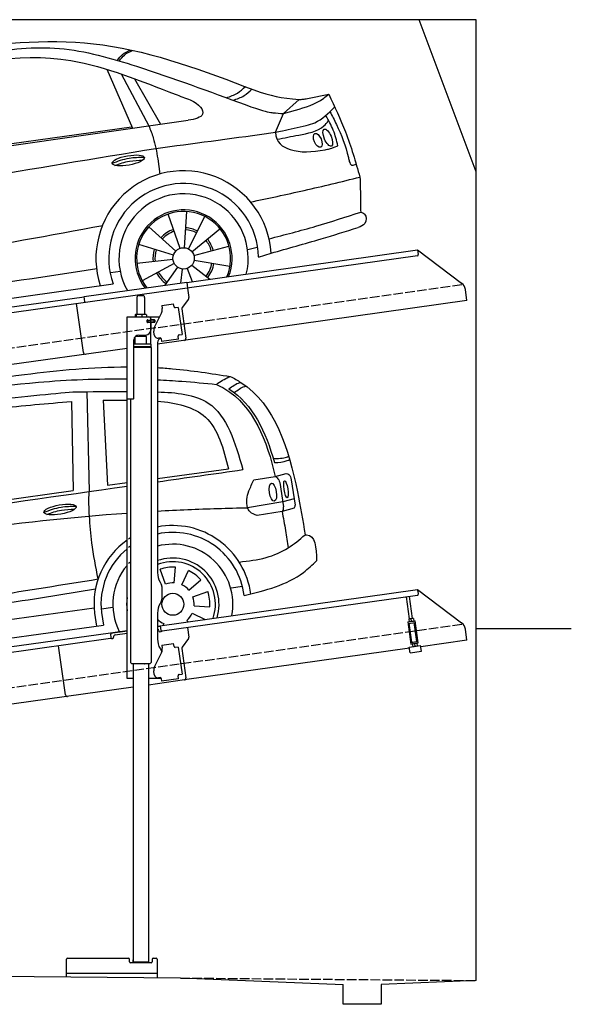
# Model space of a CAD drawing. Extents: x 524 to 6324, y 265 to 5440.
# Tile 3 of 3: x 3424 to 6324, y 265 to 5440. Entities that reach past the tile are written whole.
import ezdxf

# ---------------------------------------------------------------- set-up
doc = ezdxf.new("R2010")
doc.units = 0
doc.header["$LTSCALE"] = 10
doc.header["$MEASUREMENT"] = 0
doc.linetypes.add('GEN3', pattern=[6.25, 5, -1.25])
doc.layers.get('0').update_dxf_attribs({"linetype": 'CONTINUOUS'})
for name, color, linetype in [('3', 6, 'GEN3'), ('CAR', 1, 'CONTINUOUS'), ('SICHTBARE_KANTEN_DIN_', 7, 'CONTINUOUS')]:
    doc.layers.add(name, color=color, linetype=linetype)
doc.layers.add('AM_0', color=7, linetype='CONTINUOUS', lineweight=30)

# ---------------------------------------------------------------- blocks, each defined once
blk = doc.blocks.new('CAR_EG')
at = {"layer": 'CAR'}
for p, q in [((34639.7, 2740.1), (34652.1, 2215)), ((34726.8, 2694.7), (34748.7, 2249.2)), ((33784.9, 2644.9), (33768.8, 2090.9)), ((34559.8, 2688), (34567.6, 2220.6)), ((33855.2, 2598.7), (33852.2, 2120.1)), ((33705.9, 2571.9), (33676, 2092.9)), ((35011.8, 2284.1), (35385, 2333.6)), ((35518.8, 2275.9), (35630.7, 2294.7)), ((35630.7, 2294.7), (35688.5, 2309)), ((35714.1, 2277.1), (35734.7, 2143.7)), ((34748.7, 2249.2), (34851.8, 2262.9)), ((35655.1, 2262.7), (35674.7, 2133.9)), ((33852.2, 2120.1), (34567.6, 2220.6)), ((35729.9, 2176.6), (35670.5, 2160.2)), ((32950.4, 2144.1), (32961.3, 1996.3)), ((35670.5, 2160.2), (35485.3, 2130)), ((35729.3, 2128.1), (35666.2, 2110)), ((33676, 2092.9), (33055.3, 2001.9)), ((35666.2, 2110), (35534.7, 2089.5)), ((32851.3, 2067.7), (32852.3, 2023.4)), ((35100, 1734.4), (35105.8, 1817.4)), ((35053.8, 1727.9), (35025.3, 1806.1)), ((35139.6, 1724.2), (35174.8, 1799.6)), ((35176.9, 1696.1), (35239.7, 1750.7)), ((35399.1, 1708.7), (35459.1, 1717.1)), ((35197.6, 1660.9), (35275.8, 1689.3)), ((33798, 1614.9), (33798.1, 1614.6)), ((34716.5, 1598.7), (34776.5, 1607.1)), ((34980.2, 1630.3), (34978.9, 1630.4)), ((35204.1, 1614.6), (35287.1, 1608.8)), ((32765, 1337.2), (34678.2, 1603.8)), ((33812.2, 1566.9), (33836.1, 1486.6)), ((34680.4, 1576.3), (34691.1, 1507.2)), ((34716.8, 1579.5), (34728.2, 1512.2)), ((35193.9, 1575), (35262.7, 1542.9)), ((32742.6, 1242.5), (34728.2, 1512.2)), ((35044.7, 1520.8), (35040.5, 1511.7)), ((35165.8, 1537.8), (35172.3, 1530.2)), ((32324.4, 1344.5), (32296, 1422.7)), ((32370.6, 1351), (32376.4, 1434)), ((32410.2, 1340.8), (32445.4, 1416.2)), ((32289.2, 1323.7), (32234.6, 1386.5)), ((32447.5, 1312.7), (32510.3, 1367.3)), ((32261.1, 1286.5), (32227.1, 1302.3)), ((32468.3, 1277.4), (32546.4, 1305.9)), ((32670, 1309.7), (32731.8, 1319)), ((32250.8, 1246.9), (32167.8, 1252.7)), ((32737.8, 1285.1), (32742.6, 1242.7)), ((32773.7, 1289.8), (32780.4, 1247.5)), ((32257.3, 1200.7), (32179.2, 1172.2)), ((32464.5, 1191.6), (32533.6, 1159.4)), ((32474.8, 1231.2), (32557.7, 1225.4)), ((32278.1, 1165.4), (32220.6, 1115.4)), ((32436.4, 1154.3), (32443.1, 1146.7)), ((32315.4, 1137.3), (32311.1, 1128.1))]:
    blk.add_line(p, q, dxfattribs=at)
for centre in [(35092.2, 1622.5), (32362.8, 1239)]:
    blk.add_circle(centre, 57.7, dxfattribs=at)
for centre, radius, start, end in [((35091.7, 1622.4), 413.9, 7.4502, 101.132), ((35091.7, 1622.4), 413.9, 122.5773, 124.0774), ((35092.1, 1622.5), 377.8, 6.9984, 102.2781), ((35091.7, 1622.4), 413.9, 125.4253, 186.406), ((35092.1, 1622.5), 377.8, 126.2281, 127.9499), ((35092.2, 1622.5), 315.6, 349.0523, 104.7507), ((35092.1, 1622.5), 377.8, 129.5051, 186.5391), ((35092.2, 1622.5), 242.9, 343.0405, 109.3227), ((35092.2, 1622.5), 315.6, 139.5971, 206.9477), ((35092.2, 1622.5), 315.6, 135.0283, 137.4054), ((35092.2, 1622.5), 223.8, 340.7386, 111.0496), ((35092.2, 1622.5), 195.4, 86, 110), ((35092.2, 1622.5), 195.4, 41, 65), ((35092.2, 1622.5), 112.2, 86, 110), ((35092.2, 1622.5), 112.2, 41, 65), ((35092.2, 1622.5), 242.9, 171.7421, 188.2579), ((35092.2, 1622.5), 112.2, 356, 20), ((35092.2, 1622.5), 195.4, 356, 20), ((32362.7, 1238.7), 414.2, 7.0809, 121.3668), ((32362.8, 1239.1), 377.8, 6.9984, 124.8138), ((32362.8, 1239), 315.6, 349.0223, 133.1117), ((35092.2, 1622.5), 112.2, 311, 335), ((35092.2, 1622.5), 112.2, 224.2663, 245), ((32362.8, 1239), 242.9, 342.9998, 147.0608), ((32362.8, 1239), 223.8, 340.6935, 143.8265), ((32362.8, 1239), 195.4, 86, 110), ((32362.8, 1239), 195.4, 41, 65), ((32362.8, 1239), 195.4, 131, 137.4831), ((32362.8, 1239), 112.2, 86, 110), ((32362.8, 1239), 112.2, 131, 155), ((32362.8, 1239), 112.2, 41, 65), ((32362.8, 1239), 195.4, 356, 20), ((32362.8, 1239), 195.4, 176, 200), ((32362.8, 1239), 112.2, 176, 200), ((32362.8, 1239), 112.2, 356, 20), ((32362.8, 1239), 112.2, 311, 335), ((32362.8, 1239), 223.8, 195.4027, 215.3065), ((32362.8, 1239), 112.2, 221, 245), ((32362.8, 1239), 242.9, 207.3574, 213.0002)]:
    blk.add_arc(centre, radius, start, end, dxfattribs=at)
for centre, major_axis, ratio in [((35618.1, 2211.7), (-7.7, 47.6), 0.380274), ((35686.7, 2227.1), (-7.2, 44.5), 0.21161), ((34499.5, 2120.6), (-85, -15.3), 0.28676), ((33587.4, 1999.8), (-85, -15.3), 0.28676), ((31737.5, 1586.1), (-7, -35.6), 0.420401), ((31782.5, 1594.8), (-5.8, -29.5), 0.368142)]:
    blk.add_ellipse(centre, major_axis=major_axis, ratio=ratio, dxfattribs=at)
for points, knots in [([(33596.2, 2718.6), (33833.8, 2759.2), (34248.6, 2830.2), (34671.7, 2869.7), (34851.8, 2870.2)], [0, 0, 0, 0, 724.09838, 1264.268143, 1264.268143, 1264.268143, 1264.268143]), ([(35011.8, 2866.1), (35038.1, 2864.7), (35166.1, 2855.5), (35293.3, 2835.6), (35394.4, 2819.7)], [1424.465745, 1424.465745, 1424.465745, 1424.465745, 1503.595542, 1810.064944, 1810.064944, 1810.064944, 1810.064944]), ([(33641.3, 2687.7), (33888.6, 2727.9), (34289.4, 2793.1), (34696.2, 2808.8), (34851.8, 2807)], [0, 0, 0, 0, 750.99467, 1217.35525, 1217.35525, 1217.35525, 1217.35525]), ([(35011.8, 2802.3), (35054.1, 2800.3), (35157.6, 2794), (35260.7, 2784.1), (35321.7, 2778.2)], [1377.255793, 1377.255793, 1377.255793, 1377.255793, 1504.323614, 1688.05271, 1688.05271, 1688.05271, 1688.05271]), ([(35394.4, 2819.7), (35413.4, 2809.6), (35623.4, 2697.4), (35727.5, 2349.6), (35775.9, 2061.2), (35787.3, 1987)], [0, 0, 0, 0, 64.276315, 710.727442, 938.589682, 938.589682, 938.589682, 938.589682]), ([(35321.7, 2778.2), (35336.3, 2770.8), (35510.1, 2682.4), (35587.5, 2480.4), (35630.7, 2294.7)], [0, 0, 0, 0, 48.860332, 582.287096, 582.287096, 582.287096, 582.287096]), ([(35387.3, 2755), (35405.2, 2768.5), (35425, 2782.3), (35447.9, 2789.2), (35447.9, 2789.2)], [11.054346, 11.054346, 11.054346, 11.054346, 77.145156, 82.826799, 82.826799, 82.826799, 82.826799]), ([(35415.1, 2735.6), (35432.4, 2748.6), (35451.7, 2761.7), (35473.8, 2768.4), (35477.3, 2769.4)], [13.409392, 13.409392, 13.409392, 13.409392, 77.145156, 82.826799, 82.826799, 82.826799, 82.826799]), ([(32511.9, 1999.5), (32540.7, 2032.1), (32664.8, 2185.7), (32868.8, 2412.1), (33192.2, 2651), (33443.2, 2694.1), (33596.2, 2718.6)], [50.344413, 50.344413, 50.344413, 50.344413, 177.37825, 645.222843, 958.928175, 1403.607995, 1403.607995, 1403.607995, 1403.607995]), ([(33203.6, 2456.4), (33274.2, 2503.5), (33505.2, 2604.9), (34003.4, 2687.4), (34469.5, 2730.1), (34567.3, 2738.8)], [0, 0, 0, 0, 57.768711, 889.406275, 1467.79431, 1467.79431, 1467.79431, 1467.79431]), ([(35011.8, 2738.7), (35109.5, 2735.6), (35350.5, 2712.4), (35419.6, 2471.8), (35460.3, 2330)], [442.147822, 442.147822, 442.147822, 442.147822, 716.95363, 1111.278446, 1111.278446, 1111.278446, 1111.278446]), ([(32539, 1928.3), (32594.1, 1993.3), (32717.5, 2142.3), (32922, 2364), (33233.9, 2614.9), (33520.5, 2663.7), (33641.3, 2687.7)], [50.344413, 50.344413, 50.344413, 50.344413, 177.37825, 645.222843, 958.928175, 1403.607995, 1403.607995, 1403.607995, 1403.607995]), ([(35011.8, 2690), (35108.9, 2682.3), (35306.7, 2639.4), (35358.1, 2438.7), (35385, 2333.6)], [277.078801, 277.078801, 277.078801, 277.078801, 547.768352, 845.442932, 845.442932, 845.442932, 845.442932]), ([(32657.7, 1810.8), (32662.7, 1837.8), (32671, 1881.3), (32747.8, 1998.5), (32864.2, 2144.7), (32997.2, 2295.2), (33118.4, 2396.8), (33172.1, 2440.2), (33203.6, 2456.4)], [0, 0, 0, 0, 49.530978, 151.975748, 416.614123, 642.731173, 769.0417, 862.873828, 862.873828, 862.873828, 862.873828]), ([(35620, 2390.1), (35643.9, 2386.1), (35679.3, 2392.1), (35696.9, 2398.4), (35700.1, 2401.6)], [16.339016, 16.339016, 16.339016, 16.339016, 83.836398, 97.62384, 97.62384, 97.62384, 97.62384]), ([(35626.2, 2367.7), (35650.3, 2368), (35676.3, 2369.6), (35702.4, 2381.4), (35706.2, 2383.7)], [14.612863, 14.612863, 14.612863, 14.612863, 83.836398, 97.62384, 97.62384, 97.62384, 97.62384]), ([(35011.8, 2112.5), (35064.7, 2115.5), (35222.4, 2123.3), (35380.3, 2127.3), (35485.3, 2130)], [2373.184352, 2373.184352, 2373.184352, 2373.184352, 2532.063256, 2847.072184, 2847.072184, 2847.072184, 2847.072184]), ([(32657.7, 1810.8), (32801.3, 1833.7), (33529.6, 1949.8), (34261.4, 2059.7), (34851.8, 2102.1)], [0, 0, 0, 0, 436.512598, 2212.794207, 2212.794207, 2212.794207, 2212.794207]), ([(34429.5, 2094.8), (34454.7, 2104.1), (34502, 2120.2), (34552, 2121.5), (34575.3, 2121.7)], [14.4466, 14.4466, 14.4466, 14.4466, 94.349912, 163.782287, 163.782287, 163.782287, 163.782287]), ([(33517.4, 1974), (33542.6, 1983.3), (33589.9, 1999.4), (33639.9, 2000.6), (33663.2, 2000.9)], [14.4466, 14.4466, 14.4466, 14.4466, 94.349912, 163.782287, 163.782287, 163.782287, 163.782287]), ([(32147.1, 1879.7), (32161.4, 1883.6), (32253.2, 1908.3), (32340.9, 1930.5), (32419.9, 1944.5)], [480.055163, 480.055163, 480.055163, 480.055163, 524.621583, 765.993096, 765.993096, 765.993096, 765.993096]), ([(32147.1, 1810.2), (32160.6, 1813.1), (32224.9, 1826.6), (32326.6, 1848.2), (32457.9, 1879.4), (32514.8, 1903.7), (32539, 1928.3)], [490.628989, 490.628989, 490.628989, 490.628989, 533.213795, 695.201858, 838.866463, 874.591058, 874.591058, 874.591058, 874.591058]), ([(31706.2, 1692.3), (31759.3, 1737.1), (31820.4, 1768), (31885.2, 1794.5), (31887.1, 1795.3)], [0, 0, 0, 0, 203.81625, 209.964483, 209.964483, 209.964483, 209.964483]), ([(31706.9, 1622.8), (31714.2, 1631.3), (31747.8, 1664.4), (31809.4, 1702.8), (31867.9, 1729.1), (31887.1, 1736.9)], [0, 0, 0, 0, 24.084222, 155.986732, 218.493639, 218.493639, 218.493639, 218.493639]), ([(31601, 1371.1), (31598.7, 1394.9), (31594.3, 1468.9), (31601.8, 1595), (31673, 1661.3), (31706.2, 1692.3)], [119.852444, 119.852444, 119.852444, 119.852444, 191.93092, 342.437223, 474.217328, 474.217328, 474.217328, 474.217328]), ([(32738.3, 1414.9), (32999, 1451), (33477.1, 1517.1), (34126.3, 1613), (34514.4, 1675.6), (34685.8, 1703.3)], [0, 0, 0, 0, 789.48509, 1447.853915, 1968.782349, 1968.782349, 1968.782349, 1968.782349]), ([(31887.1, 1607.1), (31820.7, 1573.4), (31746.4, 1538.7), (31667.6, 1538.3), (31664.8, 1538.3)], [22.205234, 22.205234, 22.205234, 22.205234, 250.654379, 261.558263, 261.558263, 261.558263, 261.558263]), ([(31887.1, 1618.6), (31879.2, 1620.8), (31840.6, 1630.6), (31778.4, 1633), (31725.9, 1625.4), (31704.9, 1622.4)], [47.416961, 47.416961, 47.416961, 47.416961, 71.915739, 167.121362, 230.971512, 230.971512, 230.971512, 230.971512]), ([(31887.1, 1582.2), (31795.1, 1539.6), (31700.2, 1500.5), (31602.9, 1517.1), (31600.2, 1517.5)], [27.349633, 27.349633, 27.349633, 27.349633, 314.789813, 323.124052, 323.124052, 323.124052, 323.124052]), ([(31597.4, 1483.2), (31606, 1483.3), (31628.8, 1483.4), (31670.4, 1443.2), (31686.7, 1401.6), (31693.4, 1371.1)], [0, 0, 0, 0, 24.923737, 66.713459, 159.728952, 159.728952, 159.728952, 159.728952]), ([(31597.8, 1468.6), (31602.3, 1466.9), (31616.6, 1464.8), (31632.3, 1463.9), (31647.6, 1464.1)], [7.315315, 7.315315, 7.315315, 7.315315, 9.570511, 55.898453, 55.898453, 55.898453, 55.898453]), ([(31598.9, 1451.2), (31603.4, 1449.5), (31621.5, 1446.9), (31641.7, 1446.1), (31661.4, 1447.2)], [7.315315, 7.315315, 7.315315, 7.315315, 9.570511, 68.699879, 68.699879, 68.699879, 68.699879]), ([(31597.9, 1429.6), (31602.4, 1427.8), (31624.5, 1424.7), (31649.7, 1424.1), (31674, 1426.6)], [7.315315, 7.315315, 7.315315, 7.315315, 9.570511, 82.217152, 82.217152, 82.217152, 82.217152]), ([(31599.8, 1406.9), (31604.2, 1405.2), (31628.6, 1401.7), (31656.8, 1401.4), (31683.6, 1404.8)], [7.315315, 7.315315, 7.315315, 7.315315, 9.570511, 89.963922, 89.963922, 89.963922, 89.963922]), ([(31600.4, 1382.8), (31604.9, 1381), (31631.2, 1377.3), (31661.8, 1377.2), (31690.6, 1381.6)], [7.315315, 7.315315, 7.315315, 7.315315, 9.570511, 96.299386, 96.299386, 96.299386, 96.299386]), ([(31887.1, 1260.2), (31800.7, 1249.4), (31710.9, 1241.7), (31621.6, 1252.4), (31618.1, 1252.8)], [62.70843, 62.70843, 62.70843, 62.70843, 321.679874, 332.231624, 332.231624, 332.231624, 332.231624]), ([(31887.1, 1156), (31803.3, 1145.3), (31716.2, 1139.4), (31629.9, 1152.2), (31626.3, 1152.7)], [103.002829, 103.002829, 103.002829, 103.002829, 353.81265, 364.697653, 364.697653, 364.697653, 364.697653])]:
    blk.add_open_spline(points, degree=3, knots=knots, dxfattribs=at)
for points in [[(35321.7, 2778.2), (35387.4, 2817), (35394.4, 2819.7)], [(33855.2, 2598.7), (34175.2, 2650.7), (34559.8, 2688)], [(32947, 2148.7), (33030.2, 2241.9), (33265.6, 2427.5), (33559.7, 2541.7), (33705.9, 2571.9)], [(33140.6, 2528.1), (33086.7, 2559.9), (33082.7, 2560.9)], [(33176.9, 2549.1), (33122, 2581.2), (33118.4, 2582)], [(35630.7, 2294.7), (35640.4, 2287.7), (35654.9, 2263)], [(35688.3, 2309.2), (35702.6, 2304.3), (35714.1, 2277.1)], [(35534.7, 2089.5), (35498, 2108.4), (35485.3, 2130), (35492.4, 2217.9), (35518.8, 2275.9)], [(34653.8, 2086.3), (34651.3, 2148.4), (34652.1, 2215)], [(32950.4, 2144.1), (32851.2, 2072.7), (32851.3, 2067.7)], [(34414.7, 2105.9), (34505, 2133.2), (34582.7, 2138)], [(35666.2, 2110), (35673.3, 2119), (35674.7, 2133.9)], [(35729.9, 2128.6), (35734, 2134), (35734.8, 2143.3)], [(33758.1, 1980.9), (33760.4, 2034.3), (33768.8, 2090.9)], [(34699.2, 1755.6), (34667, 1945.6), (34653.8, 2086.3)], [(35666.2, 2110), (35684.6, 2010), (35697.9, 1918.4)], [(32852.3, 2023.4), (32855.7, 2006.5), (32961.3, 1996.3)], [(32419.9, 1944.5), (32467.7, 1960.5), (32511.9, 1999.5)], [(32542.2, 1932.5), (32501.2, 1980.1), (32500.2, 1986.4)], [(33502.5, 1985.1), (33592.8, 2012.4), (33670.5, 2017.1)], [(33758.1, 1980.9), (33772.8, 1774.5), (33798, 1614.9)], [(35441.3, 1844.4), (35582.8, 1868.3), (35697.9, 1918.4), (35787.2, 1987)], [(35787.2, 1987), (35795.6, 1987.5), (35848.1, 1851.6)], [(32512.5, 1905.7), (32470.2, 1953.7), (32469.2, 1960)], [(35467.1, 1668.5), (35779, 1789.9), (35848.1, 1851.6)], [(32657.7, 1810.8), (32679.3, 1596.1), (32711.4, 1460.7)], [(32711.4, 1460.7), (33493.3, 1570.2), (34144.5, 1667.1), (34699.2, 1755.6)], [(31704.9, 1622.4), (31643.7, 1627), (31643.1, 1627)], [(31711, 1628.7), (31651.4, 1633.2), (31649.1, 1633.4)], [(31706.9, 1622.8), (31689.4, 1602.7), (31666.3, 1551.7), (31663.4, 1513.1)], [(33798, 1614.9), (33801.2, 1587.2), (33812.2, 1566.9)], [(31618.1, 1252.8), (31599.2, 1250.1), (31603.7, 1158.7), (31626.3, 1152.7)]]:
    blk.add_spline(points, degree=3, dxfattribs=at)
for points in [[(35387.3, 2755), (35513.1, 2675.3), (35581.5, 2528.6), (35626.2, 2367.7)], [(34567.3, 2738.8), (34660.7, 2740.2), (34754.2, 2741.5), (34851.8, 2741.2)], [(34726.8, 2694.7), (34767.9, 2695), (34809.1, 2695.3), (34851.8, 2695.1)], [(35011.8, 2266.3), (35161.3, 2287.5), (35310.8, 2308.7), (35460.3, 2330)], [(32710, 1939.3), (33423.9, 2040.7), (34137.9, 2142.1), (34851.8, 2243.5)], [(32947, 2148.7), (32945, 2146.1), (32942.9, 2143.6), (32940.9, 2141.1)], [(32957.3, 1994.6), (32988.8, 1990.5), (33022.1, 1996.2), (33055.3, 2001.9)], [(32147.1, 1692.4), (32311.6, 1747.3), (32484.7, 1779), (32657.7, 1810.8)], [(31618.1, 1252.8), (31617.4, 1257.2), (31616.6, 1261.7), (31615.8, 1266.1)]]:
    blk.add_open_spline(points, degree=3, dxfattribs=at)
blk = doc.blocks.new('OGCAR')
at = {"layer": 'CAR'}
for p, q in [((28953.5, 2696.7), (28945.4, 2235.2)), ((28809.7, 2671.1), (28757.8, 2210.4)), ((28886.6, 2687.2), (28850, 2223.3)), ((29538, 2649.3), (29672.8, 2339.2)), ((29613.5, 2625.2), (29758, 2352.1)), ((29683.6, 2599.4), (29819.5, 2361.1)), ((30465.6, 2416.6), (30549.1, 2491.1)), ((30592.1, 2495.9), (30703.9, 2518.1)), ((30465.6, 2416.6), (30529.3, 2434.1)), ((27995.5, 2101.6), (29965, 2381.4)), ((30423.8, 2318.5), (30465.6, 2416.6)), ((28945.8, 2246.1), (29668, 2347)), ((28113, 2266.4), (28088, 2127.3)), ((28134.5, 2126.7), (28759.1, 2216.9)), ((29805.3, 2178.4), (29816.7, 2097.6)), ((29922.9, 1708), (29860.5, 1888.4)), ((29945.1, 1710.9), (29958.6, 1901.4)), ((29966.5, 1705), (30052.6, 1875.4)), ((29899.6, 1692.6), (29757.8, 1820.5)), ((29984.5, 1690.5), (30132.4, 1811.4)), ((29887.7, 1671.5), (29705.2, 1727.8)), ((29995.2, 1669.9), (30179.4, 1720.3)), ((30278.1, 1701.8), (30327.7, 1713.7)), ((28850.3, 1706.1), (28904.1, 1515.7)), ((30334.8, 1662.6), (30401.3, 1683)), ((29885.6, 1649), (29695.7, 1628.1)), ((29891.9, 1628.5), (29723.9, 1537.7)), ((29909.3, 1609.1), (29843.4, 1514.2)), ((29985.2, 1620.5), (30079.4, 1546.4)), ((29996.5, 1646), (30184.9, 1615.2)), ((29557.4, 1580.4), (29610, 1587.8)), ((29934.5, 1599.5), (29925.6, 1525.8)), ((29960.6, 1602.6), (29986.3, 1533.3)), ((27198.4, 1325), (27135.9, 1505.5)), ((27220.6, 1328), (27234, 1518.5)), ((27616.7, 1245), (29570.8, 1521.7)), ((27849.5, 1522.4), (27869.7, 1360)), ((27241.9, 1322.1), (27328.1, 1492.5)), ((27175.1, 1309.6), (27033.3, 1437.5)), ((27260, 1307.6), (27407.8, 1428.4)), ((27163.2, 1288.6), (26980.6, 1344.8)), ((27270.7, 1286.9), (27454.8, 1337.3)), ((27553, 1299.4), (27609.4, 1305.4)), ((27616.7, 1245), (27610.1, 1301)), ((27666, 1311.5), (27672.9, 1252.9)), ((26765.8, 1271.6), (26766.8, 1256.1)), ((27161, 1266), (27019.4, 1250.5)), ((27167.4, 1245.5), (27019.4, 1165.6)), ((27271.9, 1263.1), (27460.4, 1232.2)), ((27184.7, 1226.1), (27118.1, 1130.2)), ((27210, 1216.5), (27201, 1141.8)), ((27236.1, 1219.6), (27261.7, 1150.4)), ((27260.7, 1237.5), (27354.8, 1163.5)), ((26773.4, 1151.1), (26773.5, 1150.2))]:
    blk.add_line(p, q, dxfattribs=at)
for centre in [(29941.2, 1655.1), (27216.7, 1272.1)]:
    blk.add_circle(centre, 56, dxfattribs=at)
for centre, radius, start, end in [((29941.2, 1655), 460.9, 3.4793, 198.0712), ((27687, 2420.7), 379.6, 248.8609, 269.7336), ((29941.2, 1655.1), 393.7, 1.1034, 199.8079), ((29941.1, 1655.1), 339.8, 346.0665, 209.7519), ((29941.2, 1655.1), 255.2, 338.1815, 217.56), ((29941.2, 1655.1), 247, 337.0838, 218.6462), ((29941.2, 1655.1), 161.3, 63.1737, 85.9688), ((29941.2, 1655.1), 161.3, 109.0862, 137.9466), ((29941.2, 1655.1), 151, 109.0862, 137.9466), ((29941.2, 1655.1), 151, 63.1737, 85.9688), ((27216.7, 1272), 451, 5.0201, 180.0621), ((29941.2, 1655.1), 151, 15.3139, 39.2699), ((29941.2, 1655.1), 161.3, 15.3139, 39.2699), ((26463.9, 1707.4), 73.8, 216.9308, 264.9179), ((27218, 1269.2), 393.3, 4.6296, 181.9076), ((29941.2, 1655.1), 161.3, 162.8836, 186.2714), ((29941.2, 1655.1), 151, 162.8836, 186.2714), ((26455.3, 1672.3), 77.7, 215.9057, 266.4705), ((27216.7, 1272.1), 339.8, 346.0841, 182.6999), ((29941.2, 1655.1), 151, 321.8148, 350.7064), ((29941.2, 1655.1), 161.3, 321.8148, 350.7064), ((26453.1, 1632.6), 84, 215.4819, 263.3493), ((29941.2, 1655.1), 161.3, 208.3686, 235.2292), ((29941.2, 1655.1), 151, 208.3686, 235.2292), ((26447.7, 1588.1), 80.1, 215.4903, 267.6911), ((27216.7, 1272.1), 255.1, 338.181, 183.598), ((27216.7, 1272.1), 247, 337.0932, 183.7167), ((27216.7, 1272.1), 161.3, 109.0862, 137.9466), ((27216.7, 1272.1), 151, 109.0862, 137.9466), ((27216.7, 1272.1), 151, 63.1737, 85.9688), ((27216.7, 1272.1), 161.3, 63.1737, 85.9688), ((27216.7, 1272.1), 151, 15.3139, 39.2699), ((27216.7, 1272.1), 161.3, 15.3139, 39.2699), ((27216.7, 1272.1), 161.3, 162.8836, 186.2714), ((27216.7, 1272.1), 151, 162.8836, 186.2714), ((27216.7, 1272.1), 151, 321.8148, 350.7064), ((27216.7, 1272.1), 161.3, 321.8148, 350.7064), ((27216.7, 1272.1), 161.3, 208.3686, 235.2292), ((27216.7, 1272.1), 151, 208.3686, 235.2292), ((27216.7, 1272.1), 255.1, 208.3187, 217.819), ((27216.7, 1272.1), 247, 209.3408, 218.9068)]:
    blk.add_arc(centre, radius, start, end, dxfattribs=at)
for centre, major_axis, ratio in [((30699.2, 2290.1), (-19, 44.3), 0.390152), ((30646.6, 2275.5), (-15.5, 36), 0.480819), ((29650.2, 2170), (-85, -15.3), 0.28676), ((28713.5, 2012.6), (-85, -15.3), 0.28676), ((26621.7, 1616.1), (-8.3, -42), 0.433272), ((26687.8, 1627.5), (-6.9, -34.8), 0.425542)]:
    blk.add_ellipse(centre, major_axis=major_axis, ratio=ratio, dxfattribs=at)
for points in [[(27606.4, 2048.9), (27907.8, 2311.7), (28426.8, 2656.3), (28742.8, 2744.6), (29515.8, 2777.2), (30310.5, 2541)], [(27686.1, 2042.3), (28033.6, 2349.3), (28363, 2567.8), (28890.5, 2732), (29288, 2758.7), (29693.7, 2664.8), (30265, 2463.3)], [(29593.8, 2696.1), (29619.4, 2726.6), (29662.5, 2750.5)], [(29604.2, 2693.8), (29629.8, 2724.3), (29672.9, 2748.2)], [(28489.8, 2623.2), (28449.5, 2640.3), (28431.2, 2655.9)], [(28440.3, 2603.6), (28406.8, 2619.8), (28381.6, 2636.3)], [(30166.9, 2499.9), (30224.5, 2524.4), (30265.9, 2558.6)], [(30201.6, 2486.4), (30259.2, 2510.9), (30300.7, 2545)], [(30529.3, 2434.1), (30677.7, 2497.1), (30703.9, 2518.1)], [(30549.1, 2491.1), (30569.1, 2491.8), (30592.1, 2495.9)], [(30703.9, 2518.1), (30792.1, 2320.2), (30868.5, 2082.5)], [(30585.7, 2353.5), (30630.9, 2368.6), (30733.9, 2449.9)], [(30410, 2420.7), (30465.6, 2416.6)], [(30752.8, 2246.6), (30728.1, 2329.2), (30689.2, 2406.6)], [(29758.1, 2352.3), (29781.5, 2289.2), (29805.3, 2178.4)], [(30423.8, 2318.6), (30460.3, 2325.6), (30585.7, 2353.5)], [(30432.3, 2281.2), (30546.3, 2303.7), (30679.1, 2351.4), (30703, 2378)], [(27838.8, 1898.5), (28830.5, 2072.6), (29796, 2233.4)], [(28113, 2266.4), (28055.9, 2241.9), (27977.6, 2143.7), (27983.7, 2131.4), (28043.7, 2119.7), (28088, 2127.3)], [(28850, 2223.3), (28842.2, 2164.8), (28828.5, 2053.9)], [(29565.4, 2155.3), (29655.7, 2182.6), (29733.4, 2187.3)], [(27949.7, 2160), (27928.9, 2112.1), (27995.5, 2101.6)], [(30812.1, 2165.3), (30824.6, 2145.4), (30842.6, 2148.3)], [(30291.6, 1951.2), (30575.5, 2012.8), (30868.5, 2082.5)], [(30868.5, 2082.5), (30871, 1981.1), (30872.1, 1898.7)], [(26470.4, 1679.3), (26525.7, 1727.6), (27457.1, 1998.4), (27606.4, 2048.9)], [(28628.6, 1997.9), (28718.9, 2025.3), (28796.6, 2030)], [(28828.5, 2053.9), (28840.6, 1753.1), (28850.3, 1706.1)], [(26787.7, 1708.1), (26838, 1714.1), (27172.1, 1782.2), (27838.8, 1899.6)], [(27838.9, 1898.4), (27839.7, 1705.8), (27849.5, 1522.4)], [(30390.3, 1758.4), (30636.9, 1824.6), (30872.1, 1898.7)], [(30872.1, 1898.7), (30892.7, 1887.3), (30894.1, 1839.3), (30858.1, 1817.4)], [(27849.5, 1522.4), (29516.5, 1828.6)], [(30401.3, 1683), (30664.1, 1758), (30858.1, 1817.4)], [(26543.4, 1660.5), (26654.8, 1691.6), (26788.9, 1707.9)], [(26788.9, 1707.9), (26777.1, 1646), (26753.9, 1600.8)], [(26469.5, 1676.2), (26445.8, 1686.8), (26426.4, 1705.9)], [(26444, 1477.5), (26451.3, 1602.8), (26469.5, 1676.2)], [(26469.5, 1676.2), (26497.6, 1667.1), (26543.4, 1660.5)], [(26543.4, 1660.5), (26513.7, 1595.3), (26512.3, 1553.1)], [(26535.9, 1555.3), (26545.8, 1612.4), (26560, 1639.1), (26621.3, 1665), (26741.5, 1682), (26786.3, 1687.4)], [(26512.3, 1553.1), (26568.8, 1557.5), (26753.9, 1600.8)], [(27664.3, 1329.1), (29485.9, 1601.6)], [(26382.1, 1507.8), (26408.6, 1487.3), (26444, 1477.5)], [(27621.7, 1477.8), (27849.5, 1522.4)], [(26444, 1476.3), (26433.1, 1462), (26384.8, 1477.2)], [(26393.9, 1361.3), (26381.4, 1376.3), (26375, 1413.6), (26385.8, 1437.7)], [(26769.2, 1327.1), (26436.6, 1379.6), (26385.8, 1437.7)], [(26765.8, 1271.6), (26428.3, 1332.9), (26393.9, 1361.3)]]:
    blk.add_spline(points, degree=3, dxfattribs=at)
for points, knots in [([(27838.9, 1898.4), (27845.3, 1949.9), (27857.7, 2049.2), (28000.9, 2228), (28204.4, 2417.3), (28656.1, 2667.8), (29271.3, 2777.1), (29743.1, 2575.8), (29949.7, 2498.1), (29976.3, 2488.2)], [0, 0, 0, 0, 152.357011, 293.897176, 670.2357, 984.508439, 1838.118047, 2414.228782, 2499.249299, 2499.249299, 2499.249299, 2499.249299]), ([(29976.3, 2488.2), (30025, 2467), (30069.8, 2406.5), (30002.7, 2386.5), (29965, 2381.4)], [8.688065, 8.688065, 8.688065, 8.688065, 105.897512, 188.088036, 188.088036, 188.088036, 188.088036]), ([(30265, 2463.3), (30353.2, 2432.1), (30380.3, 2425.9), (30406.5, 2421.3), (30410.1, 2420.7)], [46.63503, 46.63503, 46.63503, 46.63503, 96.625336, 104.616546, 104.616546, 104.616546, 104.616546]), ([(30710.7, 2427), (30722.3, 2404.5), (30761.8, 2327.6), (30796, 2239.2), (30810.7, 2172.3), (30812.1, 2165.3)], [0, 0, 0, 0, 75.797951, 259.701227, 281.292582, 281.292582, 281.292582, 281.292582]), ([(29796, 2233.4), (29989.5, 2259.2), (30198.9, 2287), (30408, 2316.3), (30423.8, 2318.5)], [0, 0, 0, 0, 585.637694, 633.5917, 633.5917, 633.5917, 633.5917]), ([(30423.8, 2318.6), (30426, 2264.3), (30514.4, 2206.3), (30622.4, 2215), (30713.1, 2231.6), (30719.9, 2234.5), (30752.8, 2246.6)], [0, 0, 0, 0, 120.830659, 293.161512, 314.057201, 341.768769, 341.768769, 341.768769, 341.768769]), ([(29580.2, 2144.2), (29605.4, 2153.5), (29652.7, 2169.6), (29702.7, 2170.8), (29726, 2171.1)], [14.4466, 14.4466, 14.4466, 14.4466, 94.349912, 163.782287, 163.782287, 163.782287, 163.782287]), ([(30842.6, 2148.3), (30843.3, 2148.7), (30844.5, 2149.3), (30845.7, 2150.1), (30846.8, 2150.7)], [26.47421, 26.47421, 26.47421, 26.47421, 28.90381, 30.684134, 30.684134, 30.684134, 30.684134]), ([(26385.8, 1437.7), (26380, 1517.2), (26371.8, 1774.5), (26917.2, 1976.5), (27291.5, 2021.5), (27550.1, 2066.7)], [31.128973, 31.128973, 31.128973, 31.128973, 254.995397, 770.918812, 1443.736755, 1443.736755, 1443.736755, 1443.736755]), ([(27686.1, 2042.3), (27686.1, 2042.3), (27646.7, 1999.6), (27395.4, 1894.2), (27103.6, 1859.5), (26801.9, 1799), (26622.1, 1732.8), (26545.6, 1663.2), (26542.5, 1660.4)], [0, 0, 0, 0, 25.588518, 329.655036, 643.95904, 867.964108, 1196.002998, 1208.59502, 1208.59502, 1208.59502, 1208.59502]), ([(28643.5, 1986.8), (28668.7, 1996.1), (28716, 2012.2), (28766, 2013.5), (28789.3, 2013.8)], [14.4466, 14.4466, 14.4466, 14.4466, 94.349912, 163.782287, 163.782287, 163.782287, 163.782287])]:
    blk.add_open_spline(points, degree=3, knots=knots, dxfattribs=at)
for points in [[(30310.5, 2541), (30404.2, 2507.5), (30450.4, 2498.3), (30549.1, 2491.1)], [(28094.2, 2307.8), (28084.7, 2287.5), (28075.1, 2267.1), (28067.9, 2247.9)], [(28090.3, 2140.2), (28110.1, 2129.1), (28130.1, 2125.8), (28134.5, 2126.7)], [(26417.8, 1256.1), (26405.4, 1286.6), (26398.8, 1323.1), (26393.9, 1361.3)]]:
    blk.add_open_spline(points, degree=3, dxfattribs=at)

msp = doc.modelspace()

# ---------------------------------------------------------------- linework, layer by layer
for p, q in [((5824.1, 5440), (524.1, 5440)), ((5824.1, 4640), (5524.1, 5440)), ((5824.1, 390), (5824.1, 5440)), ((4302.6, 4059.4), (5515.7, 4229.9)), ((5514.9, 4199.5), (4303.8, 4029.3)), ((5515.7, 4229.9), (5519.2, 4205.1)), ((5515.7, 4229.9), (5747.6, 4055.1)), ((3762.8, 3984.5), (4302.5, 4060.4)), ((4302.5, 4060.4), (4306.8, 4029.7)), ((4303.8, 4029.3), (3770.1, 3954.3)), ((4050.8, 3990.6), (4070.8, 3990.6)), ((4306.8, 4029.7), (4313.9, 3979.3)), ((5775.3, 3963.4), (5767.1, 4022.1)), ((1284.1, 3635.2), (3762.9, 3983.6)), ((3770.1, 3954.3), (1284.1, 3604.9)), ((3758.7, 3690.1), (3722.5, 3947.6)), ((3766.7, 3956.8), (3762.8, 3984.5)), ((4040.8, 3980.6), (4040.8, 3890.6)), ((4080.8, 3980.6), (4080.8, 3890.6)), ((5775.3, 3963.4), (4148.8, 3734.8)), ((4170.7, 3937.9), (4233.1, 3946.6)), ((4170.7, 3937.9), (4173, 3922)), ((4235.4, 3930.8), (4233.1, 3946.6)), ((4312, 3971.9), (4278.6, 3927.7)), ((4030.9, 3888.2), (4030.9, 3877.6)), ((4051.6, 3890.6), (4033.6, 3890.6)), ((4036.6, 3888.2), (4036.6, 3877.6)), ((4078.6, 3890.6), (4051.6, 3890.6)), ((4066.5, 3888.2), (4066.5, 3877.6)), ((4088.3, 3890.6), (4078.6, 3890.6)), ((4090.7, 3888.2), (4090.7, 3877.6)), ((4132.6, 3823.5), (4170.1, 3897.1)), ((4173.6, 3917.8), (4173, 3922)), ((4235.4, 3930.8), (4235.5, 3929.8)), ((4241.1, 3925.6), (4242.1, 3925.7)), ((4258, 3927.9), (4242.1, 3925.7)), ((4258, 3927.9), (4278, 3785.3)), ((4276.7, 3920.3), (4298.4, 3766)), ((3988.8, 3877.6), (4160.2, 3877.6)), ((3988.8, 3447.6), (3988.8, 3877.6)), ((4097.5, 3861.6), (4093.8, 3861.6)), ((4131.8, 3849.6), (4093.9, 3849.6)), ((4094.8, 3851.8), (4094.8, 3859)), ((4097.5, 3861.6), (4109.8, 3861.6)), ((4109.8, 3849.1), (4097.5, 3849.1)), ((4097.8, 3861.6), (4097.8, 3849.6)), ((4111.8, 3861.6), (4109.8, 3861.6)), ((4111.8, 3861.6), (4112.8, 3861.6)), ((4112.8, 3867.6), (4112.8, 3864.6)), ((4113.5, 3861.6), (4112.8, 3861.6)), ((4112.8, 3849.6), (4112.8, 3861.6)), ((4112.8, 3846.1), (4112.8, 3807.6)), ((4131.1, 3861.6), (4113.5, 3861.6)), ((4113.8, 3862.1), (4113.8, 3877.6)), ((4132.8, 3862.1), (4113.8, 3862.1)), ((4113.8, 3734.7), (4113.8, 3849.1)), ((4132.8, 3849.1), (4113.8, 3849.1)), ((4131.1, 3861.6), (4131.8, 3861.6)), ((4131.8, 3849.6), (4131.8, 3861.6)), ((4133.8, 3861.1), (4133.8, 3850.1)), ((4042.8, 3774), (4042.8, 3781.6)), ((4049.8, 3782.6), (4087.8, 3782.6)), ((4078.8, 3774.5), (4078.8, 3782.6)), ((4131.9, 3783), (4129.1, 3802.8)), ((4262.2, 3783.1), (4261.2, 3783)), ((4262.2, 3783.1), (4278, 3785.3)), ((4024.8, 3450.6), (4024.8, 3757.6)), ((4115.8, 3734.6), (4024.8, 3734.6)), ((4090.8, 3774.6), (4030.8, 3773.9)), ((4030.8, 3734.7), (4030.8, 3773.9)), ((4090.8, 3734.6), (4090.8, 3774.6)), ((4115.8, 3721.4), (4115.8, 3734.6)), ((4148.8, 3742.6), (4148.8, 2534.3)), ((4162.4, 3767.1), (4154.5, 3765.9)), ((4168.1, 3762.8), (4170.2, 3747.9)), ((4259.3, 3760.5), (4170.2, 3747.9)), ((4256.9, 3777.3), (4257.1, 3776.3)), ((4259.3, 3760.5), (4257.1, 3776.3)), ((3988.8, 3712.4), (1284.1, 3332.2)), ((4115.8, 3721.4), (4024.8, 3721.4)), ((4112.8, 3719.6), (4024.8, 3719.6)), ((4115.8, 3717.9), (4024.8, 3717.9)), ((4112.8, 3719.6), (4115.8, 3721.4)), ((4112.8, 3719.6), (4115.8, 3717.9)), ((4113.8, 3719.1), (4113.8, 3720.2)), ((4115.8, 3717.9), (4115.9, 2061.6)), ((3988.8, 1977.6), (3988.8, 3447.6)), ((3988.8, 3447.6), (4021.8, 3447.6)), ((4005.8, 3447.6), (4005.9, 2061.6)), ((4162.2, 2484.3), (4168.5, 2473.4)), ((4148.8, 2252.8), (5515.7, 2444.9)), ((4171.8, 2460.9), (4171.8, 2394.3)), ((5516.8, 2437), (5515.7, 2444.9)), ((5515.7, 2444.9), (5747.6, 2270.1)), ((5516.8, 2437), (5519.2, 2420.1)), ((4168.5, 2381.8), (4162.2, 2371)), ((5514.9, 2414.5), (4173.1, 2225.9)), ((5473.7, 2290.9), (5457.5, 2406.4)), ((5489.6, 2293.1), (5473.3, 2408.6)), ((4148.8, 2321), (4148.8, 2184.7)), ((5463.9, 2274.5), (5503.5, 2280.1)), ((5470.5, 2290.4), (5469.8, 2289.9)), ((5469.8, 2289.9), (5471.8, 2276.1)), ((5492.8, 2293.5), (5470.5, 2290.4)), ((5483.5, 2278.8), (5481.9, 2290.5)), ((5492.8, 2293.5), (5493.6, 2293.2)), ((5493.6, 2293.2), (5495.5, 2279.4)), ((5494.8, 2278.9), (5495.5, 2279.4)), ((5519.8, 2164.2), (5503.5, 2280.1)), ((3901.6, 2218), (3988.8, 2230.3)), ((3988.8, 2226.3), (3902.1, 2214.1)), ((4164.5, 2251), (4148.8, 2248.8)), ((4155.1, 2228.4), (4155.2, 2227.4)), ((4167.5, 2230.2), (4164, 2254.9)), ((4306.8, 2244.7), (4313.9, 2194.3)), ((5463.9, 2274.5), (5480.2, 2158.7)), ((5465, 2266.6), (5504.6, 2272.2)), ((5485.4, 2168.5), (5471.5, 2267.5)), ((5472.6, 2275.7), (5471.8, 2276.1)), ((5512.1, 2172.2), (5498.1, 2271.3)), ((5775.3, 2178.4), (5767.1, 2237.1)), ((5824.1, 2240), (6324.1, 2240)), ((1284.1, 1850.2), (3901.6, 2218)), ((3900.8, 2187.6), (1284.1, 1819.9)), ((3901.6, 2218), (3902.7, 2210.1)), ((3905, 2193.3), (3902.7, 2210.1)), ((3908.3, 2187.7), (3913.3, 2188.4)), ((3917.6, 2194), (3917.4, 2195)), ((3925.9, 2206.3), (3988.8, 2215.2)), ((4160.9, 2223.2), (4165.8, 2223.9)), ((4312, 2186.9), (4278.6, 2142.7)), ((5775.3, 2178.4), (5532.7, 2144.3)), ((3664.6, 1891.9), (3628.5, 2149.4)), ((3664.6, 1891.9), (3628.5, 2149.4)), ((4162.2, 2134.7), (4172.2, 2117.3)), ((4170.7, 2152.9), (4233.1, 2161.6)), ((4170.7, 2152.9), (4173, 2137)), ((4173.6, 2132.8), (4173, 2137)), ((4235.4, 2145.8), (4233.1, 2161.6)), ((4235.4, 2145.8), (4235.5, 2144.8)), ((4241.1, 2140.6), (4242.1, 2140.7)), ((4258, 2142.9), (4242.1, 2140.7)), ((4258, 2142.9), (4278, 2000.3)), ((4276.7, 2135.3), (4298.4, 1981)), ((5473.3, 2136), (4289.9, 1969.7)), ((5472.3, 2142.6), (5531.8, 2151)), ((5476.5, 2112.9), (5472.3, 2142.6)), ((5479.1, 2166.6), (5518.7, 2172.2)), ((5480.2, 2158.7), (5519.8, 2164.2)), ((5485.4, 2168.5), (5512.1, 2172.2)), ((5488.8, 2159.9), (5488.2, 2159.4)), ((5488.2, 2159.4), (5490.1, 2145.6)), ((5490.9, 2145.2), (5490.1, 2145.6)), ((5491, 2168.3), (5490.8, 2169.3)), ((5500.2, 2160), (5501.8, 2148.3)), ((5506.8, 2170.5), (5506.7, 2171.5)), ((5511.1, 2163), (5511.9, 2162.7)), ((5511.9, 2162.7), (5513.9, 2148.9)), ((5513.2, 2148.4), (5513.9, 2148.9)), ((5535.9, 2121.3), (5531.8, 2151)), ((4132.6, 2038.5), (4170.1, 2112.1)), ((5476.5, 2112.9), (5535.9, 2121.3)), ((4012.9, 2054.6), (4005.9, 2061.6)), ((4108.9, 2054.6), (4012.9, 2054.6)), ((4020.9, 2054.6), (4021, 488.6)), ((4100.9, 2054.6), (4101, 488.6)), ((4108.9, 2054.6), (4115.9, 2061.6)), ((4020.9, 1977.6), (3988.8, 1977.6)), ((4168.1, 1977.6), (4100.9, 1977.6)), ((4289.9, 1969.7), (4100.9, 1943.1)), ((4131.9, 1998), (4129.1, 2017.8)), ((4162.4, 1982.1), (4154.5, 1980.9)), ((4168.1, 1977.8), (4170.2, 1962.9)), ((4259.3, 1975.5), (4170.2, 1962.9)), ((4256.9, 1992.3), (4257.1, 1991.3)), ((4259.3, 1975.5), (4257.1, 1991.3)), ((4262.2, 1998.1), (4261.2, 1998)), ((4262.2, 1998.1), (4278, 2000.3)), ((4020.9, 1931.9), (1284.1, 1547.2)), ((3671, 409.7), (3671, 502.6)), ((3676, 507.6), (3996, 507.6)), ((4001, 487.6), (4001, 502.6)), ((4116, 482.6), (4006, 482.6)), ((4021, 488.6), (4021, 499.6)), ((4022, 487.6), (4021, 488.6)), ((4022, 487.6), (4100, 487.6)), ((4035, 487.6), (4035, 482.6)), ((4087, 487.6), (4087, 482.6)), ((4100, 487.6), (4101, 488.6)), ((4121, 502.6), (4121, 487.6)), ((4126, 507.6), (4141, 507.6)), ((4146, 502.6), (4146, 405.2)), ((524.1, 440), (4269.1, 404)), ((4146, 427.6), (3671, 427.6)), ((4269.1, 404), (5124.1, 369.9)), ((5124.1, 265), (5124.1, 369.9)), ((5824.1, 390), (5323.6, 369.9)), ((5323.6, 369.9), (5324.1, 265)), ((5324.1, 265), (5124.1, 265))]:
    msp.add_line(p, q)
for points in [[(4168.1, 3762.8, 0), (4168.1, 3762.8, 0), (4168.1, 3762.8, 0), (4168.1, 3762.8, 0), (4168.1, 3762.8, 0), (4168.1, 3762.8, 0), (4168.1, 3762.8, 0), (4168.1, 3762.9, 0), (4168.1, 3762.9, 0), (4168.1, 3762.9, 0), (4168.1, 3762.9, 0), (4168.1, 3762.9, 0), (4168.1, 3762.9, 0), (4168.1, 3762.9, 0), (4168.1, 3762.9, 0), (4168.1, 3762.9, 0), (4168.1, 3762.9, 0), (4168.1, 3762.9, 0), (4168.1, 3762.9, 0), (4168.1, 3762.9, 0), (4168.1, 3763, 0), (4168.1, 3763, 0), (4168.1, 3763, 0), (4168.1, 3763, 0), (4168.1, 3763, 0), (4168.1, 3763, 0), (4168.1, 3763, 0), (4168.1, 3763, 0), (4168.1, 3763, 0), (4168.1, 3763, 0), (4168.1, 3763, 0), (4168, 3763, 0), (4168, 3763, 0), (4168, 3763.1, 0), (4168, 3763.1, 0), (4168, 3763.1, 0), (4168, 3763.1, 0), (4168, 3763.1, 0), (4168, 3763.1, 0), (4168, 3763.1, 0), (4168, 3763.1, 0), (4168, 3763.1, 0), (4168, 3763.1, 0), (4168, 3763.1, 0), (4168, 3763.1, 0), (4168, 3763.1, 0), (4168, 3763.2, 0), (4168, 3763.2, 0), (4168, 3763.2, 0), (4168, 3763.2, 0), (4168, 3763.2, 0), (4168, 3763.2, 0), (4168, 3763.2, 0), (4168, 3763.2, 0), (4168, 3763.2, 0), (4168, 3763.2, 0), (4168, 3763.2, 0), (4168, 3763.2, 0), (4168, 3763.2, 0), (4168, 3763.3, 0), (4168, 3763.3, 0), (4168, 3763.3, 0), (4168, 3763.3, 0), (4168, 3763.3, 0), (4168, 3763.3, 0), (4168, 3763.3, 0), (4168, 3763.3, 0), (4168, 3763.3, 0), (4168, 3763.3, 0), (4168, 3763.3, 0), (4168, 3763.3, 0), (4168, 3763.3, 0), (4168, 3763.4, 0), (4168, 3763.4, 0), (4168, 3763.4, 0), (4168, 3763.4, 0), (4168, 3763.4, 0), (4168, 3763.4, 0), (4168, 3763.4, 0), (4168, 3763.4, 0), (4168, 3763.4, 0), (4168, 3763.4, 0), (4168, 3763.4, 0), (4168, 3763.4, 0), (4168, 3763.4, 0), (4168, 3763.5, 0), (4167.9, 3763.5, 0), (4167.9, 3763.5, 0), (4167.9, 3763.5, 0), (4167.9, 3763.5, 0), (4167.9, 3763.5, 0), (4167.9, 3763.5, 0), (4167.9, 3763.5, 0), (4167.9, 3763.5, 0), (4167.9, 3763.5, 0), (4167.9, 3763.5, 0), (4167.9, 3763.5, 0), (4167.9, 3763.5, 0), (4167.9, 3763.6, 0), (4167.9, 3763.6, 0), (4167.9, 3763.6, 0), (4167.9, 3763.6, 0), (4167.9, 3763.6, 0), (4167.9, 3763.6, 0), (4167.9, 3763.6, 0), (4167.9, 3763.6, 0), (4167.9, 3763.6, 0), (4167.9, 3763.6, 0), (4167.9, 3763.6, 0), (4167.9, 3763.6, 0), (4167.9, 3763.6, 0), (4167.9, 3763.7, 0), (4167.9, 3763.7, 0), (4167.9, 3763.7, 0), (4167.9, 3763.7, 0), (4167.9, 3763.7, 0), (4167.9, 3763.7, 0), (4167.9, 3763.7, 0), (4167.9, 3763.7, 0), (4167.9, 3763.7, 0), (4167.9, 3763.7, 0), (4167.9, 3763.7, 0), (4167.9, 3763.7, 0), (4167.9, 3763.7, 0), (4167.9, 3763.8, 0), (4167.9, 3763.8, 0), (4167.9, 3763.8, 0), (4167.8, 3763.8, 0)], [(4168.1, 1977.8, 0), (4168.1, 1977.8, 0), (4168.1, 1977.8, 0), (4168.1, 1977.8, 0), (4168.1, 1977.8, 0), (4168.1, 1977.8, 0), (4168.1, 1977.8, 0), (4168.1, 1977.9, 0), (4168.1, 1977.9, 0), (4168.1, 1977.9, 0), (4168.1, 1977.9, 0), (4168.1, 1977.9, 0), (4168.1, 1977.9, 0), (4168.1, 1977.9, 0), (4168.1, 1977.9, 0), (4168.1, 1977.9, 0), (4168.1, 1977.9, 0), (4168.1, 1977.9, 0), (4168.1, 1977.9, 0), (4168.1, 1977.9, 0), (4168.1, 1978, 0), (4168.1, 1978, 0), (4168.1, 1978, 0), (4168.1, 1978, 0), (4168.1, 1978, 0), (4168.1, 1978, 0), (4168.1, 1978, 0), (4168.1, 1978, 0), (4168.1, 1978, 0), (4168.1, 1978, 0), (4168.1, 1978, 0), (4168, 1978, 0), (4168, 1978, 0), (4168, 1978.1, 0), (4168, 1978.1, 0), (4168, 1978.1, 0), (4168, 1978.1, 0), (4168, 1978.1, 0), (4168, 1978.1, 0), (4168, 1978.1, 0), (4168, 1978.1, 0), (4168, 1978.1, 0), (4168, 1978.1, 0), (4168, 1978.1, 0), (4168, 1978.1, 0), (4168, 1978.1, 0), (4168, 1978.2, 0), (4168, 1978.2, 0), (4168, 1978.2, 0), (4168, 1978.2, 0), (4168, 1978.2, 0), (4168, 1978.2, 0), (4168, 1978.2, 0), (4168, 1978.2, 0), (4168, 1978.2, 0), (4168, 1978.2, 0), (4168, 1978.2, 0), (4168, 1978.2, 0), (4168, 1978.2, 0), (4168, 1978.3, 0), (4168, 1978.3, 0), (4168, 1978.3, 0), (4168, 1978.3, 0), (4168, 1978.3, 0), (4168, 1978.3, 0), (4168, 1978.3, 0), (4168, 1978.3, 0), (4168, 1978.3, 0), (4168, 1978.3, 0), (4168, 1978.3, 0), (4168, 1978.3, 0), (4168, 1978.3, 0), (4168, 1978.4, 0), (4168, 1978.4, 0), (4168, 1978.4, 0), (4168, 1978.4, 0), (4168, 1978.4, 0), (4168, 1978.4, 0), (4168, 1978.4, 0), (4168, 1978.4, 0), (4168, 1978.4, 0), (4168, 1978.4, 0), (4168, 1978.4, 0), (4168, 1978.4, 0), (4168, 1978.4, 0), (4168, 1978.5, 0), (4167.9, 1978.5, 0), (4167.9, 1978.5, 0), (4167.9, 1978.5, 0), (4167.9, 1978.5, 0), (4167.9, 1978.5, 0), (4167.9, 1978.5, 0), (4167.9, 1978.5, 0), (4167.9, 1978.5, 0), (4167.9, 1978.5, 0), (4167.9, 1978.5, 0), (4167.9, 1978.5, 0), (4167.9, 1978.5, 0), (4167.9, 1978.6, 0), (4167.9, 1978.6, 0), (4167.9, 1978.6, 0), (4167.9, 1978.6, 0), (4167.9, 1978.6, 0), (4167.9, 1978.6, 0), (4167.9, 1978.6, 0), (4167.9, 1978.6, 0), (4167.9, 1978.6, 0), (4167.9, 1978.6, 0), (4167.9, 1978.6, 0), (4167.9, 1978.6, 0), (4167.9, 1978.6, 0), (4167.9, 1978.7, 0), (4167.9, 1978.7, 0), (4167.9, 1978.7, 0), (4167.9, 1978.7, 0), (4167.9, 1978.7, 0), (4167.9, 1978.7, 0), (4167.9, 1978.7, 0), (4167.9, 1978.7, 0), (4167.9, 1978.7, 0), (4167.9, 1978.7, 0), (4167.9, 1978.7, 0), (4167.9, 1978.7, 0), (4167.9, 1978.7, 0), (4167.9, 1978.8, 0), (4167.9, 1978.8, 0), (4167.9, 1978.8, 0), (4167.8, 1978.8, 0)]]:
    msp.add_polyline3d(points)
for centre, radius, start, end in [((5514.2, 4204.4), 5, 278, 8), ((5717.5, 4015.2), 50, 8, 53), ((4050.8, 3980.6), 10, 90, 180), ((4070.8, 3980.6), 10, 0, 90), ((4304, 3977.9), 10, 323, 8), ((4039.3, 3883.1), 9.81, 138.3564, 148.753), ((4034.1, 3887.9), 2.75, 100.7661, 142.4343), ((4033.7, 3888.5), 2.09, 44.8448, 91.5619), ((4029.6, 3884.1), 8.11, 30.3376, 47.0532), ((4051.5, 3843.3), 47.4, 71.4743, 108.3354), ((4078.6, 3859.3), 31.3, 67.162, 112.72), ((4085.3, 3885.2), 6.2, 28.4134, 60.7068), ((4138.9, 3913), 35, 333, 8), ((4240.5, 3930.5), 5, 188, 278), ((4286.6, 3921.7), 10, 143, 188), ((4094.8, 3861.6), 1, 48.5904, 221.4096), ((4094.8, 3849.1), 1, 138.5904, 311.4096), ((4091.8, 3859), 3, 0, 41.4096), ((4091.8, 3851.8), 3, 318.5904, 0), ((4097.5, 3864.6), 3, 228.5904, 270), ((4097.5, 3846.1), 3, 90, 131.4096), ((4102.8, 3867.6), 10, 0, 90), ((4109.8, 3864.6), 3, 270, 0), ((4109.8, 3846.1), 3, 0, 90), ((4132.8, 3861.1), 1, 0, 90), ((4132.8, 3850.1), 1, 270, 0), ((4049.8, 3757.6), 25, 90, 180), ((4087.8, 3807.6), 25, 270, 0), ((4163.8, 3807.6), 35, 153, 188), ((4151.7, 3785.7), 20, 188, 278), ((4261.9, 3778), 5, 98, 188), ((4173.8, 3742.6), 25, 108.6472, 180), ((4163.1, 3762.1), 5, 19.537, 98), ((4288.5, 3764.6), 10, 278, 8), ((3768.6, 3691.5), 10, 188, 278), ((4021.8, 3450.6), 3, 270, 0), ((4248.8, 2534.3), 100, 180, 210), ((4146.8, 2460.9), 25, 0, 30), ((4146.8, 2394.3), 25, 330, 0), ((5514.2, 2419.4), 5, 278, 8), ((4248.8, 2321), 100, 150, 180), ((5478.2, 2273.5), 17.4, 77.7758, 118.2123), ((5475.3, 2294), 17.3, 257.7374, 298.2906), ((5490.1, 2275.1), 17.4, 77.8275, 118.1868), ((5487.2, 2295.8), 17.4, 257.806, 298.1683), ((4145.2, 2227), 10, 8, 68.7289), ((4160.2, 2228.1), 5, 188, 278), ((4165.1, 2228.8), 5, 278, 334.7633), ((4172.4, 2230.9), 5, 188, 278), ((5717.5, 2230.2), 50, 8, 53), ((3900.1, 2192.6), 5, 278, 8), ((3907.7, 2192.6), 5, 221.2367, 278), ((3912.6, 2193.3), 5, 278, 8), ((3927.3, 2196.4), 10, 98, 188), ((4248.8, 2184.7), 100, 180, 210), ((4304, 2192.9), 10, 323, 8), ((4138.9, 2128), 35, 333, 8), ((4240.5, 2145.5), 5, 188, 278), ((4286.6, 2136.7), 10, 143, 188), ((5496.5, 2143), 17.4, 77.7758, 118.2123), ((5493.6, 2163.5), 17.3, 257.7374, 298.2906), ((5508.4, 2144.6), 17.4, 77.8275, 118.1868), ((5505.5, 2165.3), 17.4, 257.806, 298.1683), ((4165.9, 2364.2), 321, 254.6793, 254.6861), ((4163.8, 2022.6), 35, 153, 188), ((4151.7, 2000.7), 20, 188, 278), ((4163.1, 1977.1), 5, 19.537, 98), ((4261.9, 1993), 5, 98, 188), ((4288.5, 1979.6), 10, 278, 8), ((3674.5, 1893.3), 10, 188, 278), ((3674.5, 1893.3), 10, 188, 278), ((3676, 502.6), 5, 90, 180), ((3996, 502.6), 5, 0, 90), ((4006, 487.6), 5, 180, 270), ((4116, 487.6), 5, 270, 0), ((4126, 502.6), 5, 90, 180), ((4141, 502.6), 5, 0, 90)]:
    msp.add_arc(centre, radius, start, end)
at = {"layer": '3'}
for p, q in [((747.5, 3344.7), (5754.9, 4048.4)), ((747.5, 1559.7), (5754.9, 2263.4)), ((4269.1, 403.1), (5824.1, 390))]:
    msp.add_line(p, q, dxfattribs=at)
at = {"layer": 'SICHTBARE_KANTEN_DIN_'}
msp.add_arc((3769.6, 3957.2), 3, 188, 278, dxfattribs=at)

# ---------------------------------------------------------------- block references
at = {"layer": 'AM_0'}
for name, p in [('OGCAR', (-25655.4, 2530.1)), ('CAR_EG', (-30863, 745.1))]:
    msp.add_blockref(name, p, dxfattribs=at)

doc.saveas('drawing.dxf')
